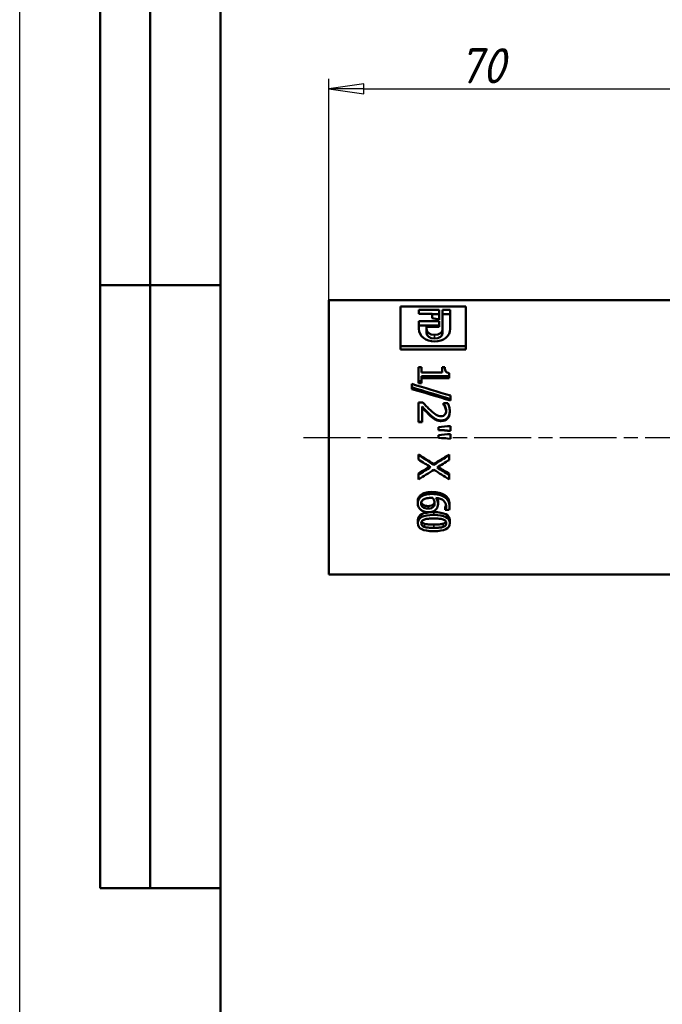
# Model space of a CAD drawing. Header units: millimetres. Extents: x -134 to 549, y -69 to 356.
# Tile 6 of 10: x 0 to 64, y 160 to 258. Entities that reach past the tile are written whole.
import ezdxf
from ezdxf.enums import TextEntityAlignment as Align

# ---------------------------------------------------------------- set-up
doc = ezdxf.new("R2010")
doc.units = ezdxf.units.MM
doc.linetypes.add('CHAIN', pattern=[0.7087, 0.4724, -0.0591, 0.1181, -0.0591])
for name, color, linetype, lineweight in [('Видимые тонкие (ГОСТ)', 7, 'Continuous', 35), ('Видимый контур (ГОСТ)', 7, 'Continuous', 50), ('Кромка (ГОСТ)', 7, 'Continuous', 50), ('Обозначение (ГОСТ)', 7, 'Continuous', 25), ('Осевая линия (ГОСТ)', 7, 'Continuous', 25), ('Размер (ГОСТ)', 7, 'Continuous', 25), ('Эскизная геометрия (ГОСТ)', 7, 'Continuous', 50)]:
    doc.layers.add(name, color=color, linetype=linetype, lineweight=lineweight)
doc.styles.get("Standard").update_dxf_attribs({"font": 'GOST Common Italic.ttf'})
doc.styles.add('Обычный текст (ГОСТ)', font='GOST Common Italic.ttf')
doc.dimstyles.new('Обычный (ГОСТ)', dxfattribs={"dimtxt": 3.5, "dimasz": 3.5, "dimexe": 1, "dimexo": 0, "dimgap": 0.5, "dimtad": 1, "dimrnd": 1e-08, "dimtxsty": 'Обычный текст (ГОСТ)', "dimblk": 'Filled-1', "dimcen": 0.09, "dimdle": 15, "dimclrd": 256, "dimclre": 256, "dimclrt": 256, "dimazin": 2, "dimtfac": 0.714286, "dimtdec": 3, "dimtmove": 0, "dimatfit": 3, "dimfxl": 1, "dimtolj": 1, "dimlwd": 25, "dimlwe": 25, "dimarcsym": 0})

# ---------------------------------------------------------------- blocks, each defined once
blk = doc.blocks.new('ГОСТ - Доп. графы 2')
at = {"layer": 'Эскизная геометрия (ГОСТ)'}
for p, q in [((-12, 0), (-12, 120)), ((-7, 0), (-7, 120)), ((-12, 60), (0, 60)), ((0, 0), (-12, 0))]:
    blk.add_line(p, q, dxfattribs=at)
at = {"layer": 'Обозначение (ГОСТ)', "lineweight": 30, "width": 0.8, "flags": 17}
for tag, p in [('Первичная_применяемость', (-3.651, 90.027)), ('Справочный_номер', (-3.551, 30.017))]:
    blk.add_attdef(tag, text='', height=3.17, rotation=90, dxfattribs=at).set_placement(p, align=Align.MIDDLE_CENTER)
blk = doc.blocks.new('Рамки ГОСТ_ граница 297x210')
at = {"layer": 'Кромка (ГОСТ)', "lineweight": 25}
blk.add_line((0, 0), (0, 297), dxfattribs=at)
at = {"layer": 'Кромка (ГОСТ)'}
blk.add_line((20, 292), (20, 5), dxfattribs=at)
blk = doc.blocks.new('Filled-1')
at = {"color": 0}
for p, q in [((0, 0), (-1, 0.143)), ((-1, 0.143), (-1, -0.143)), ((-1, 0), (0, 0)), ((-1, -0.143), (0, 0))]:
    blk.add_line(p, q, dxfattribs=at)
at = {"color": 0, "flags": 128}
blk.add_lwpolyline([(-1, -0.143), (0, 0), (-1, 0.143), (-1, -0.143)], dxfattribs=at)
at = {"color": 0}
blk.add_solid([(-1, -0.143), (0, 0), (-1, 0.143), (-1, -0.143)], dxfattribs=at)
blk = doc.blocks.new('*D8')
at = {"layer": 'Defpoints', "color": 0, "linetype": 'Continuous', "transparency": 16777216}
for p in [(100.763, 251.553), (30.763, 230.511), (100.763, 223.856)]:
    blk.add_point(p, dxfattribs=at)
at = {"layer": 'Размер (ГОСТ)', "linetype": 'Continuous', "lineweight": 25, "transparency": 16777216}
for p, q in [((30.763, 230.511), (30.763, 252.553)), ((100.763, 223.856), (100.763, 252.553)), ((34.263, 251.553), (97.263, 251.553))]:
    blk.add_line(p, q, dxfattribs=at)
at = {"layer": 'Размер (ГОСТ)', "linetype": 'Continuous', "lineweight": 25, "transparency": 16777216, "xscale": 3.5, "yscale": 3.5, "zscale": 3.5, "rotation": 180}
blk.add_blockref('Filled-1', (30.763, 251.553), dxfattribs=at)
at = {"layer": 'Размер (ГОСТ)', "linetype": 'Continuous', "lineweight": 25, "transparency": 16777216, "xscale": 3.5, "yscale": 3.5, "zscale": 3.5}
blk.add_blockref('Filled-1', (100.763, 251.553), dxfattribs=at)
at = {"layer": 'Размер (ГОСТ)', "linetype": 'Continuous', "lineweight": 25, "transparency": 16777216, "insert": (43.67, 255.598), "char_height": 3.5, "attachment_point": 1, "style": 'Обычный текст (ГОСТ)'}
blk.add_mtext('\\A1;70', dxfattribs=at)

msp = doc.modelspace()

# ---------------------------------------------------------------- linework, layer by layer
at = {"layer": 'Видимые тонкие (ГОСТ)'}
for p, q in [((41.31, 226.706), (41.31, 227.067)), ((41.976, 218.494), (41.976, 218.554)), ((41.039, 211.435), (41.039, 211.236)), ((42.314, 211.13), (42.314, 210.92)), ((40.671, 210.041), (40.671, 209.791)), ((41.222, 209.424), (41.222, 209.151)), ((40.296, 208.271), (40.296, 207.957)), ((41.225, 208.187), (41.225, 207.87)), ((42.156, 208.273), (42.156, 207.959))]:
    msp.add_line(p, q, dxfattribs=at)
at = {"layer": 'Видимый контур (ГОСТ)'}
for p, q in [((30.763, 203.211), (30.763, 230.511)), ((30.763, 230.511), (90.763, 230.511)), ((37.916, 229.905), (44.416, 229.905)), ((37.916, 229.905), (37.916, 225.939)), ((39.754, 229.568), (41.752, 229.568)), ((39.754, 229.568), (39.754, 229.154)), ((41.752, 228.574), (41.752, 229.568)), ((42.104, 229.568), (42.104, 227.656)), ((42.104, 229.568), (42.858, 229.568)), ((42.858, 227.665), (42.858, 229.568)), ((44.416, 225.939), (44.416, 229.905)), ((41.077, 229.154), (39.754, 229.154)), ((39.754, 228.418), (41.752, 228.418)), ((39.754, 228.418), (39.754, 227.677)), ((41.077, 229.154), (41.077, 228.738)), ((41.752, 229.119), (41.077, 229.119)), ((41.752, 227.885), (41.752, 228.418)), ((42.858, 229.119), (42.104, 229.119)), ((41.752, 228.009), (39.754, 228.009)), ((40.517, 227.656), (40.517, 227.885)), ((41.752, 227.885), (40.517, 227.885)), ((40.517, 227.275), (40.517, 227.656)), ((42.104, 227.275), (42.104, 227.656)), ((44.416, 225.939), (37.916, 225.939)), ((37.916, 225.618), (37.916, 225.939)), ((44.416, 225.618), (37.916, 225.618)), ((44.416, 225.618), (44.416, 225.939)), ((39.701, 223.841), (40.012, 223.841)), ((39.701, 223.841), (39.701, 222.461)), ((40.012, 223.336), (40.012, 223.841)), ((42.055, 223.841), (42.334, 223.841)), ((42.055, 223.841), (42.055, 223.336)), ((40.012, 222.461), (39.701, 222.461)), ((39.701, 222.263), (39.701, 222.461)), ((40.012, 223.336), (42.055, 223.336)), ((40.012, 222.461), (40.012, 222.972)), ((42.759, 222.972), (40.012, 222.972)), ((42.759, 222.756), (40.012, 222.756)), ((40.012, 222.263), (40.012, 222.461)), ((42.759, 222.972), (42.759, 223.266)), ((42.759, 222.756), (42.759, 222.972)), ((39.039, 222.185), (39.039, 221.851)), ((39.039, 221.675), (39.039, 221.851)), ((40.012, 222.263), (39.701, 222.263)), ((42.885, 220.676), (42.885, 221.025)), ((42.885, 220.541), (42.885, 220.676)), ((39.701, 220.34), (40.133, 220.34)), ((39.701, 220.34), (39.701, 218.424)), ((40.054, 218.424), (40.054, 219.954)), ((42.195, 220.275), (42.63, 220.275)), ((42.195, 220.275), (42.195, 220.253)), ((42.195, 220.133), (42.195, 220.253)), ((42.363, 219.845), (42.363, 219.954)), ((42.813, 219.392), (42.813, 219.485)), ((40.844, 219.054), (40.844, 219.134)), ((41.365, 218.651), (41.365, 218.716)), ((40.054, 218.424), (39.701, 218.424)), ((39.701, 218.369), (39.701, 218.424)), ((40.054, 218.369), (39.701, 218.369)), ((40.054, 218.369), (40.054, 218.424)), ((41.699, 217.901), (41.699, 217.623)), ((41.699, 217.596), (41.699, 217.623)), ((42.885, 217.531), (42.885, 217.993)), ((42.885, 217.507), (42.885, 217.531)), ((41.699, 217.104), (41.699, 216.824)), ((42.885, 216.732), (42.885, 217.196)), ((39.701, 215.182), (39.701, 215.121)), ((39.701, 215.121), (39.701, 214.672)), ((42.749, 215.153), (42.749, 215.091)), ((42.749, 214.614), (42.749, 215.091)), ((41.227, 214.224), (41.227, 214.128)), ((39.701, 213.286), (39.701, 213.155)), ((39.701, 213.155), (39.701, 212.693)), ((42.749, 213.26), (42.749, 213.128)), ((42.749, 212.693), (42.749, 213.128)), ((39.913, 211.128), (39.913, 210.918)), ((39.636, 210.526), (39.636, 210.294)), ((41.202, 210.221), (41.202, 209.978)), ((41.647, 210.484), (41.647, 210.25)), ((42.371, 209.926), (42.371, 209.672)), ((42.371, 209.672), (42.371, 209.656)), ((42.805, 210.211), (42.805, 209.967)), ((42.763, 209.656), (42.371, 209.656)), ((39.636, 208.625), (39.636, 208.324)), ((42.81, 208.625), (42.81, 208.324)), ((30.763, 203.211), (90.763, 203.211))]:
    msp.add_line(p, q, dxfattribs=at)
for points in [[(41.752, 228.574), (41.527, 228.63), (41.302, 228.684), (41.077, 228.738)], [(41.315, 226.418), (40.42, 226.418), (39.754, 226.936), (39.754, 227.677)], [(40.517, 227.656), (40.517, 227.314), (40.802, 227.067), (41.31, 227.067)], [(41.31, 227.067), (41.807, 227.067), (42.104, 227.314), (42.104, 227.656)], [(42.858, 227.665), (42.858, 226.929), (42.22, 226.418), (41.315, 226.418)], [(41.31, 226.706), (40.802, 226.706), (40.517, 226.945), (40.517, 227.275)], [(42.104, 227.275), (42.104, 226.945), (41.807, 226.706), (41.31, 226.706)], [(39.039, 222.185), (40.321, 221.805), (41.603, 221.417), (42.885, 221.025)], [(42.885, 220.676), (41.603, 221.073), (40.321, 221.465), (39.039, 221.851)], [(42.885, 220.541), (41.603, 220.924), (40.321, 221.303), (39.039, 221.675)], [(41.699, 217.901), (42.094, 217.932), (42.489, 217.963), (42.885, 217.993)], [(42.885, 217.531), (42.489, 217.562), (42.094, 217.592), (41.699, 217.623)], [(42.885, 217.507), (42.489, 217.537), (42.094, 217.566), (41.699, 217.596)], [(41.699, 217.104), (42.094, 217.134), (42.489, 217.165), (42.885, 217.196)], [(42.885, 216.732), (42.489, 216.763), (42.094, 216.794), (41.699, 216.824)], [(39.701, 215.182), (40.209, 214.861), (40.718, 214.542), (41.227, 214.224)], [(39.701, 215.121), (40.209, 214.788), (40.718, 214.457), (41.227, 214.128)], [(40.916, 213.902), (40.511, 214.157), (40.106, 214.414), (39.701, 214.672)], [(41.227, 214.224), (41.734, 214.532), (42.241, 214.842), (42.749, 215.153)], [(41.227, 214.128), (41.734, 214.447), (42.241, 214.768), (42.749, 215.091)], [(42.749, 214.614), (42.351, 214.366), (41.953, 214.12), (41.556, 213.874)], [(39.701, 213.286), (40.077, 213.508), (40.454, 213.731), (40.831, 213.956)], [(39.701, 213.155), (40.106, 213.403), (40.511, 213.651), (40.916, 213.902)], [(41.247, 213.647), (40.731, 213.326), (40.216, 213.008), (39.701, 212.693)], [(42.749, 212.693), (42.248, 213.008), (41.747, 213.326), (41.247, 213.647)], [(41.556, 213.874), (41.953, 213.624), (42.351, 213.375), (42.749, 213.128)], [(41.642, 213.928), (42.011, 213.704), (42.38, 213.481), (42.749, 213.26)]]:
    msp.add_open_spline(points, degree=3, dxfattribs=at)
for points, knots in [([(42.334, 223.841), (42.334, 223.652), (42.363, 223.511), (42.423, 223.42), (42.482, 223.33), (42.594, 223.278), (42.759, 223.266)], [0, 0, 0, 0, 1, 1, 1, 2, 2, 2, 2]), ([(40.844, 219.134), (40.704, 219.266), (40.559, 219.412), (40.41, 219.572), (40.26, 219.732), (40.141, 219.859), (40.054, 219.954)], [0, 0, 0, 0, 1, 1, 1, 2, 2, 2, 2]), ([(40.844, 219.054), (40.704, 219.181), (40.559, 219.321), (40.41, 219.476), (40.26, 219.63), (40.141, 219.753), (40.054, 219.845)], [0, 0, 0, 0, 1, 1, 1, 2, 2, 2, 2]), ([(40.133, 220.34), (40.26, 220.204), (40.382, 220.075), (40.5, 219.954), (40.617, 219.832), (40.74, 219.713), (40.867, 219.595)], [0, 0, 0, 0, 1, 1, 1, 2, 2, 2, 2]), ([(40.867, 219.595), (41.122, 219.359), (41.326, 219.197), (41.479, 219.11), (41.632, 219.024), (41.79, 218.98), (41.953, 218.98)], [0, 0, 0, 0, 1, 1, 1, 2, 2, 2, 2]), ([(42.813, 219.485), (42.813, 219.195), (42.738, 218.966), (42.587, 218.801), (42.436, 218.637), (42.232, 218.554), (41.976, 218.554)], [0, 0, 0, 0, 1, 1, 1, 2, 2, 2, 2]), ([(42.363, 219.954), (42.34, 220.012), (42.312, 220.068), (42.279, 220.122), (42.246, 220.176), (42.218, 220.22), (42.195, 220.253)], [0, 0, 0, 0, 1, 1, 1, 2, 2, 2, 2]), ([(42.363, 219.845), (42.34, 219.901), (42.312, 219.955), (42.279, 220.007), (42.246, 220.059), (42.218, 220.101), (42.195, 220.133)], [0, 0, 0, 0, 1, 1, 1, 2, 2, 2, 2]), ([(42.336, 219.134), (42.377, 219.183), (42.408, 219.24), (42.429, 219.303), (42.449, 219.367), (42.46, 219.438), (42.46, 219.515)], [0, 0, 0, 0, 1, 1, 1, 2, 2, 2, 2]), ([(42.46, 219.515), (42.46, 219.589), (42.451, 219.663), (42.432, 219.739), (42.414, 219.814), (42.391, 219.885), (42.363, 219.954)], [0, 0, 0, 0, 1, 1, 1, 2, 2, 2, 2]), ([(42.458, 219.468), (42.455, 219.524), (42.447, 219.58), (42.432, 219.637), (42.414, 219.709), (42.391, 219.779), (42.363, 219.845)], [0.219519, 0.219519, 0.219519, 0.219519, 1, 1, 1, 2, 2, 2, 2]), ([(42.63, 220.275), (42.671, 220.191), (42.712, 220.073), (42.752, 219.92), (42.793, 219.768), (42.813, 219.622), (42.813, 219.485)], [0, 0, 0, 0, 1, 1, 1, 2, 2, 2, 2]), ([(41.365, 218.716), (41.277, 218.767), (41.188, 218.829), (41.101, 218.903), (41.014, 218.976), (40.928, 219.053), (40.844, 219.134)], [0, 0, 0, 0, 1, 1, 1, 2, 2, 2, 2]), ([(41.365, 218.651), (41.277, 218.7), (41.188, 218.76), (41.101, 218.831), (41.014, 218.902), (40.928, 218.976), (40.844, 219.054)], [0, 0, 0, 0, 1, 1, 1, 2, 2, 2, 2]), ([(41.976, 218.554), (41.855, 218.554), (41.745, 218.568), (41.645, 218.597), (41.544, 218.626), (41.451, 218.666), (41.365, 218.716)], [0, 0, 0, 0, 1, 1, 1, 2, 2, 2, 2]), ([(41.976, 218.494), (41.855, 218.494), (41.745, 218.508), (41.645, 218.536), (41.544, 218.563), (41.451, 218.602), (41.365, 218.651)], [0, 0, 0, 0, 1, 1, 1, 2, 2, 2, 2]), ([(41.953, 218.98), (42.039, 218.98), (42.114, 218.994), (42.178, 219.021), (42.242, 219.048), (42.295, 219.085), (42.336, 219.134)], [0, 0, 0, 0, 1, 1, 1, 2, 2, 2, 2]), ([(42.813, 219.392), (42.813, 219.112), (42.738, 218.892), (42.587, 218.733), (42.436, 218.574), (42.232, 218.494), (41.976, 218.494)], [0, 0, 0, 0, 1, 1, 1, 2, 2, 2, 2]), ([(39.636, 210.526), (39.636, 210.647), (39.659, 210.758), (39.706, 210.859), (39.752, 210.961), (39.821, 211.05), (39.913, 211.128)], [0, 0, 0, 0, 1, 1, 1, 2, 2, 2, 2]), ([(39.636, 210.294), (39.636, 210.419), (39.659, 210.535), (39.706, 210.64), (39.752, 210.745), (39.821, 210.838), (39.913, 210.918)], [0, 0, 0, 0, 1, 1, 1, 2, 2, 2, 2]), ([(39.913, 211.128), (40.023, 211.224), (40.171, 211.299), (40.356, 211.353), (40.542, 211.407), (40.769, 211.435), (41.039, 211.435)], [0, 0, 0, 0, 1, 1, 1, 2, 2, 2, 2]), ([(39.913, 210.918), (40.023, 211.017), (40.171, 211.095), (40.356, 211.151), (40.542, 211.208), (40.769, 211.236), (41.039, 211.236)], [0, 0, 0, 0, 1, 1, 1, 2, 2, 2, 2]), ([(39.97, 210.291), (39.97, 210.356), (39.983, 210.418), (40.008, 210.476), (40.034, 210.534), (40.079, 210.589), (40.143, 210.643)], [-2, -2, -2, -2, -1, -1, -1, 0, 0, 0, 0]), ([(40.143, 210.643), (40.21, 210.701), (40.309, 210.75), (40.438, 210.788), (40.567, 210.827), (40.737, 210.846), (40.948, 210.846)], [-2, -2, -2, -2, -1, -1, -1, 0, 0, 0, 0]), ([(40.948, 210.846), (40.991, 210.846), (41.026, 210.845), (41.054, 210.844), (41.082, 210.842), (41.111, 210.841), (41.141, 210.839)], [-2, -2, -2, -2, -1, -1, -1, 0, 0, 0, 0]), ([(41.039, 211.435), (41.305, 211.435), (41.544, 211.41), (41.757, 211.36), (41.97, 211.31), (42.156, 211.233), (42.314, 211.13)], [0, 0, 0, 0, 1, 1, 1, 2, 2, 2, 2]), ([(41.039, 211.236), (41.305, 211.236), (41.544, 211.21), (41.757, 211.158), (41.97, 211.107), (42.156, 211.027), (42.314, 210.92)], [0, 0, 0, 0, 1, 1, 1, 2, 2, 2, 2]), ([(41.141, 210.839), (41.195, 210.757), (41.237, 210.675), (41.265, 210.591), (41.294, 210.508), (41.309, 210.422), (41.309, 210.334)], [-2, -2, -2, -2, -1, -1, -1, 0, 0, 0, 0]), ([(41.435, 210.839), (41.502, 210.748), (41.554, 210.655), (41.591, 210.56), (41.629, 210.466), (41.647, 210.362), (41.647, 210.25)], [0, 0, 0, 0, 1, 1, 1, 2, 2, 2, 2]), ([(42.452, 210.016), (42.452, 210.246), (42.367, 210.435), (42.195, 210.58), (42.024, 210.724), (41.771, 210.811), (41.435, 210.839)], [0, 0, 0, 0, 1, 1, 1, 2, 2, 2, 2]), ([(41.574, 210.824), (41.58, 210.81), (41.586, 210.797), (41.591, 210.783), (41.629, 210.692), (41.647, 210.592), (41.647, 210.484)], [0.851277, 0.851277, 0.851277, 0.851277, 1, 1, 1, 2, 2, 2, 2]), ([(42.314, 211.13), (42.469, 211.03), (42.589, 210.901), (42.676, 210.745), (42.762, 210.589), (42.805, 210.41), (42.805, 210.211)], [0, 0, 0, 0, 1, 1, 1, 2, 2, 2, 2]), ([(42.314, 210.92), (42.469, 210.817), (42.589, 210.683), (42.676, 210.521), (42.762, 210.36), (42.805, 210.174), (42.805, 209.967)], [0, 0, 0, 0, 1, 1, 1, 2, 2, 2, 2]), ([(39.923, 209.676), (39.829, 209.757), (39.758, 209.849), (39.709, 209.951), (39.661, 210.054), (39.636, 210.168), (39.636, 210.294)], [0, 0, 0, 0, 1, 1, 1, 2, 2, 2, 2]), ([(40.689, 209.422), (40.532, 209.422), (40.388, 209.445), (40.255, 209.49), (40.123, 209.536), (40.012, 209.598), (39.923, 209.676)], [0, 0, 0, 0, 1, 1, 1, 2, 2, 2, 2]), ([(40.671, 209.791), (40.438, 209.791), (40.262, 209.836), (40.145, 209.928), (40.028, 210.019), (39.97, 210.14), (39.97, 210.291)], [-2, -2, -2, -2, -1, -1, -1, 0, 0, 0, 0]), ([(39.984, 210.406), (40.008, 210.314), (40.062, 210.236), (40.145, 210.173), (40.262, 210.085), (40.438, 210.041), (40.671, 210.041)], [0.284461, 0.284461, 0.284461, 0.284461, 1, 1, 1, 2, 2, 2, 2]), ([(40.671, 210.041), (40.797, 210.041), (40.901, 210.055), (40.986, 210.084), (41.071, 210.112), (41.143, 210.158), (41.202, 210.221)], [0, 0, 0, 0, 1, 1, 1, 2, 2, 2, 2]), ([(41.202, 209.978), (41.143, 209.913), (41.071, 209.865), (40.986, 209.835), (40.901, 209.806), (40.797, 209.791), (40.671, 209.791)], [-2, -2, -2, -2, -1, -1, -1, 0, 0, 0, 0]), ([(41.467, 209.716), (41.383, 209.616), (41.276, 209.542), (41.146, 209.494), (41.016, 209.446), (40.863, 209.422), (40.689, 209.422)], [0, 0, 0, 0, 1, 1, 1, 2, 2, 2, 2]), ([(41.202, 210.221), (41.245, 210.269), (41.274, 210.322), (41.288, 210.382), (41.293, 210.404), (41.297, 210.426), (41.3, 210.449)], [0, 0, 0, 0, 1, 1, 1, 1.371448, 1.371448, 1.371448, 1.371448]), ([(41.309, 210.334), (41.309, 210.269), (41.302, 210.206), (41.288, 210.144), (41.274, 210.083), (41.245, 210.027), (41.202, 209.978)], [-2, -2, -2, -2, -1, -1, -1, 0, 0, 0, 0]), ([(41.647, 210.25), (41.647, 210.142), (41.635, 210.047), (41.611, 209.967), (41.587, 209.886), (41.539, 209.803), (41.467, 209.716)], [0, 0, 0, 0, 1, 1, 1, 2, 2, 2, 2]), ([(42.371, 209.926), (42.391, 209.958), (42.409, 210.004), (42.426, 210.064), (42.433, 210.089), (42.439, 210.115), (42.443, 210.141)], [0, 0, 0, 0, 1, 1, 1, 1.411999, 1.411999, 1.411999, 1.411999]), ([(42.371, 209.672), (42.391, 209.705), (42.409, 209.753), (42.426, 209.815), (42.444, 209.878), (42.452, 209.945), (42.452, 210.016)], [0, 0, 0, 0, 1, 1, 1, 2, 2, 2, 2]), ([(42.805, 209.967), (42.805, 209.906), (42.802, 209.849), (42.796, 209.795), (42.789, 209.742), (42.778, 209.696), (42.763, 209.656)], [0, 0, 0, 0, 1, 1, 1, 2, 2, 2, 2]), ([(39.636, 208.625), (39.636, 208.893), (39.767, 209.097), (40.028, 209.227), (40.289, 209.358), (40.687, 209.424), (41.222, 209.424)], [0, 0, 0, 0, 1, 1, 1, 2, 2, 2, 2]), ([(39.636, 208.324), (39.636, 208.601), (39.767, 208.812), (40.028, 208.948), (40.289, 209.083), (40.687, 209.151), (41.222, 209.151)], [0, 0, 0, 0, 1, 1, 1, 2, 2, 2, 2]), ([(39.975, 208.324), (39.975, 208.422), (40.003, 208.502), (40.06, 208.564), (40.117, 208.625), (40.198, 208.673), (40.303, 208.706)], [-2, -2, -2, -2, -1, -1, -1, 0, 0, 0, 0]), ([(40.303, 208.706), (40.415, 208.742), (40.543, 208.766), (40.686, 208.778), (40.829, 208.789), (41.008, 208.794), (41.222, 208.794)], [-2, -2, -2, -2, -1, -1, -1, 0, 0, 0, 0]), ([(41.222, 209.424), (41.772, 209.424), (42.174, 209.357), (42.429, 209.225), (42.683, 209.093), (42.81, 208.891), (42.81, 208.625)], [0, 0, 0, 0, 1, 1, 1, 2, 2, 2, 2]), ([(41.222, 209.151), (41.772, 209.151), (42.174, 209.082), (42.429, 208.945), (42.683, 208.809), (42.81, 208.599), (42.81, 208.324)], [0, 0, 0, 0, 1, 1, 1, 2, 2, 2, 2]), ([(41.222, 208.794), (41.421, 208.794), (41.6, 208.788), (41.758, 208.775), (41.916, 208.763), (42.047, 208.739), (42.151, 208.704)], [-2, -2, -2, -2, -1, -1, -1, 0, 0, 0, 0]), ([(42.151, 208.704), (42.258, 208.668), (42.338, 208.619), (42.392, 208.557), (42.445, 208.496), (42.472, 208.418), (42.472, 208.324)], [-2, -2, -2, -2, -1, -1, -1, 0, 0, 0, 0]), ([(41.225, 207.542), (40.678, 207.542), (40.277, 207.603), (40.021, 207.729), (39.764, 207.855), (39.636, 208.05), (39.636, 208.324)], [0, 0, 0, 0, 1, 1, 1, 2, 2, 2, 2]), ([(40.296, 207.957), (40.189, 207.99), (40.109, 208.036), (40.055, 208.096), (40.002, 208.155), (39.975, 208.231), (39.975, 208.324)], [-2, -2, -2, -2, -1, -1, -1, 0, 0, 0, 0]), ([(40.005, 208.479), (40.018, 208.452), (40.034, 208.428), (40.055, 208.406), (40.109, 208.348), (40.189, 208.303), (40.296, 208.271)], [0.61239, 0.61239, 0.61239, 0.61239, 1, 1, 1, 2, 2, 2, 2]), ([(40.296, 208.271), (40.396, 208.241), (40.524, 208.219), (40.679, 208.206), (40.834, 208.194), (41.016, 208.187), (41.225, 208.187)], [0, 0, 0, 0, 1, 1, 1, 2, 2, 2, 2]), ([(41.225, 207.87), (41.016, 207.87), (40.834, 207.876), (40.679, 207.889), (40.524, 207.903), (40.396, 207.925), (40.296, 207.957)], [-2, -2, -2, -2, -1, -1, -1, 0, 0, 0, 0]), ([(42.81, 208.324), (42.81, 208.047), (42.679, 207.851), (42.415, 207.727), (42.152, 207.602), (41.755, 207.542), (41.225, 207.542)], [0, 0, 0, 0, 1, 1, 1, 2, 2, 2, 2]), ([(41.225, 208.187), (41.434, 208.187), (41.615, 208.194), (41.769, 208.206), (41.923, 208.219), (42.052, 208.241), (42.156, 208.273)], [0, 0, 0, 0, 1, 1, 1, 2, 2, 2, 2]), ([(42.156, 207.959), (42.052, 207.926), (41.923, 207.903), (41.769, 207.889), (41.615, 207.876), (41.434, 207.87), (41.225, 207.87)], [-2, -2, -2, -2, -1, -1, -1, 0, 0, 0, 0]), ([(42.156, 208.273), (42.26, 208.305), (42.338, 208.349), (42.392, 208.406), (42.412, 208.427), (42.429, 208.452), (42.442, 208.478)], [0, 0, 0, 0, 1, 1, 1, 1.387111, 1.387111, 1.387111, 1.387111]), ([(42.472, 208.324), (42.472, 208.23), (42.445, 208.154), (42.392, 208.096), (42.338, 208.038), (42.26, 207.992), (42.156, 207.959)], [-2, -2, -2, -2, -1, -1, -1, 0, 0, 0, 0])]:
    msp.add_open_spline(points, degree=3, knots=knots, dxfattribs=at)
at = {"layer": 'Осевая линия (ГОСТ)', "linetype": 'CHAIN', "ltscale": 11.993792}
msp.add_line((28.263, 216.861), (93.263, 216.861), dxfattribs=at)

# ---------------------------------------------------------------- block references
for name, p in [('Рамки ГОСТ_ граница 297x210', (0, 0)), ('ГОСТ - Доп. графы 2', (20, 172))]:
    msp.add_blockref(name, p)

# ---------------------------------------------------------------- dimensions: what is measured, and where the dimension line sits
at = {"layer": 'Размер (ГОСТ)', "linetype": 'Continuous', "lineweight": 25}
dim = msp.add_linear_dim(base=(100.763, 251.553), p1=(30.763, 230.511), p2=(100.763, 223.856), angle=180, dimstyle='Обычный (ГОСТ)', override={"dimgap": 0.5, "dimdec": 2, "dimtol": 0, "dimlim": 0, "dimtp": 0, "dimtm": 0, "dimtdec": 3, "dimtofl": 0, "dimatfit": 1}, dxfattribs=at)
dim.commit()
dim.dimension.update_dxf_attribs({"geometry": '*D8', "text_midpoint": (45.763, 251.553), "dimtype": 160})

doc.saveas('drawing.dxf')
